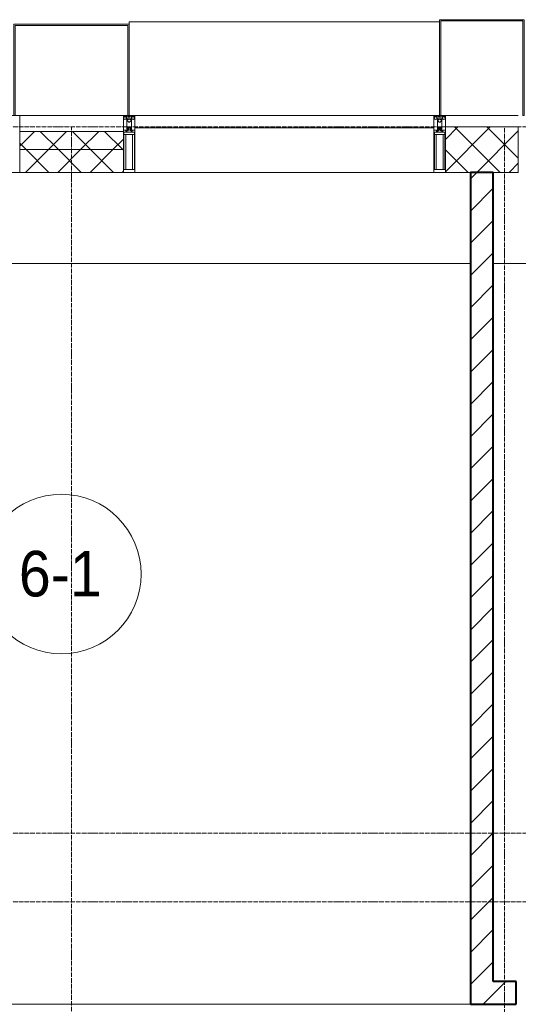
# Model space of a CAD drawing. Header units: millimetres. Extents: x 5617 to 101514, y 7718 to 215953.
# Tile 48 of 61: x 44471 to 46658, y 29250 to 33570. Entities that reach past the tile are written whole.
import ezdxf

# ---------------------------------------------------------------- set-up
doc = ezdxf.new("R2010")
doc.units = ezdxf.units.MM
doc.linetypes.add('ADSK_Линия сетки', pattern=[25, 20, -2.5, 0, -2.5])
doc.linetypes.add('Линия сетки', pattern=[25, 20, -2.5, 0, -2.5])
for name, color, linetype, lineweight in [('Импосты витража', 7, 'Continuous', 18), ('Колонны', 7, 'Continuous', 18), ('Марки помещений', 7, 'Continuous', 20), ('Оси', 7, 'Continuous', 9), ('Панели витража', 7, 'Continuous', 18), ('Перекрытия', 7, 'Continuous', 18), ('Стены', 7, 'Continuous', 18), ('Стены разрез', 7, 'Continuous', 40), ('Стены штриховка', 7, 'Continuous', 40), ('Элементы узлов', 7, 'Continuous', 18)]:
    doc.layers.add(name, color=color, linetype=linetype, lineweight=lineweight)
doc.styles.add('Arial_3', font='arial.ttf', dxfattribs={"width": 0.9, "height": 200})
pattern_1 = [(45, (0, 0), (-70.71068, 70.71068), [])]
pattern_2 = [(45, (0, 0), (-70.71068, 70.71068), []), (135, (0, 0), (-70.71068, -70.71068), [])]

# ---------------------------------------------------------------- blocks, each defined once
blk = doc.blocks.new('135_SLK_K4_AR_rvt-1-МКСС_К4_L20_68_100_')
at = {"layer": 'Стены разрез', "lineweight": 9, "true_color": 0xaaaaaa}
h = blk.add_hatch(dxfattribs=at)
h.set_pattern_fill('FP_3', color=253, style=0, pattern_type=2)
h.set_pattern_definition(pattern_1)
h.paths.add_polyline_path([(124200, 29350), (124200, 32900), (124100, 32900), (124100, 29350)])
h = blk.add_hatch(dxfattribs=at)
h.set_pattern_fill('FP_3', color=253, style=0, pattern_type=2)
h.set_pattern_definition(pattern_1)
h.paths.add_polyline_path([(125300, 29250), (125300, 29350), (125200, 29350), (125200, 29250)])
h.paths.add_polyline_path([(124300, 29250), (124300, 29350), (124100, 29350), (124100, 29250)])
at = {"layer": 'Перекрытия', "color": 253, "true_color": 0xaaaaaa}
for p, q in [((124100, 32500), (120650, 32500)), ((127800, 32500), (124200, 32500))]:
    blk.add_line(p, q, dxfattribs=at)
at = {"layer": 'Стены', "color": 253, "true_color": 0xaaaaaa}
blk.add_line((120650, 29250.4), (124100, 29250.4), dxfattribs=at)
at = {"layer": 'Стены разрез', "color": 253, "true_color": 0xaaaaaa}
for p, q in [((124200, 32900), (124100, 32900)), ((124100, 32900), (124100, 29350)), ((124200, 29350), (124200, 32900)), ((124100, 29350), (124100, 29250)), ((124300, 29350), (124200, 29350)), ((124300, 29250), (124300, 29350)), ((124100, 29250), (124300, 29250))]:
    blk.add_line(p, q, dxfattribs=at)
blk = doc.blocks.new('System Panel - A_PAN_Glass-7513417-МКСС_К4_L20_68_100_')
at = {"layer": 'Панели витража', "color": 253, "lineweight": 5, "true_color": 0xaaaaaa}
for p, q in [((656.25, 0), (-656.25, 0)), ((-656.25, 0), (-656.25, -55)), ((656.25, -55), (656.25, 0)), ((-656.25, -55), (656.25, -55))]:
    blk.add_line(p, q, dxfattribs=at)
blk = doc.blocks.new('Rectangular Mullion - R_StandardFrame_50Wx250H-5816490-МКСС_К4_L20_68_100_')
at = {"layer": 'Импосты витража', "color": 253, "lineweight": 5, "true_color": 0xaaaaaa}
blk.add_line((134740, 32900), (133427.5, 32900), dxfattribs=at)
blk = doc.blocks.new('Rectangular Mullion - R_StandardFrame_50Wx250H-V55-МКСС_К4_L20_68_100_')
at = {"layer": 'Импосты витража', "color": 253, "lineweight": 5, "true_color": 0xaaaaaa}
for p, q in [((-25, 135.1), (-25, 250)), ((-25, 250), (25, 250)), ((25, 250), (25, 0)), ((-25, 113.4), (-25, 128.4)), ((-25, 0), (-25, 110.1)), ((0, 0), (-25, 0)), ((25, 0), (5, 0))]:
    blk.add_line(p, q, dxfattribs=at)
blk = doc.blocks.new('Rectangular Mullion - 50Wx250H-2623690-МКСС_К4_L20_68_100_')
at = {"layer": 'Элементы узлов', "color": 253, "lineweight": 5, "true_color": 0xaaaaaa}
for p, q in [((-25, 65.2), (-25, 250)), ((-25, 250), (0, 250)), ((-23, 237.3), (0, 237.3)), ((-23, 237.3), (-23, 73.6)), ((-14.9, 84), (-14.9, 237.3)), ((25, 250), (0, 250)), ((23, 237.3), (0, 237.3)), ((14.9, 84), (14.9, 237.3)), ((23, 237.3), (23, 73.6)), ((25, 65.2), (25, 250)), ((-14, 65.2), (-25, 65.2)), ((0, 84), (-23, 84)), ((-0.5, 73.6), (-23, 73.6)), ((-14, 71.3), (-14, 65.2)), ((-10, 71.3), (-14, 71.3)), ((-10, 53), (-10, 71.3)), ((-8.7, 53), (-10, 53)), ((-10, 53), (-10, 17)), ((-8.7, 53), (-7, 54.7)), ((-7, 65.2), (-5.9, 67.3)), ((-7, 65.2), (-7, 54.7)), ((-4.1, 67.3), (-5.9, 67.3)), ((-4.1, 67.3), (-2.9, 65.1)), ((-2.9, 65.1), (-2.9, 54.6)), ((-1.3, 53), (-2.9, 54.6)), ((0, 53), (-1.3, 53)), ((0, 84), (23, 84)), ((0, 53), (1.3, 53)), ((0.5, 73.6), (23, 73.6)), ((1.3, 53), (2.9, 54.6)), ((4.1, 67.3), (2.9, 65.1)), ((2.9, 65.1), (2.9, 54.6)), ((4.1, 67.3), (5.9, 67.3)), ((7, 65.2), (5.9, 67.3)), ((7, 65.2), (7, 54.7)), ((8.7, 53), (7, 54.7)), ((8.7, 53), (10, 53)), ((10, 71.3), (14, 71.3)), ((10, 53), (10, 71.3)), ((10, 53), (10, 17)), ((14, 71.3), (14, 65.2)), ((14, 65.2), (25, 65.2)), ((-23.8, 14.6), (-25, 14.2)), ((-25, 0), (-25, 14.2)), ((-22.3, 17), (-23.8, 17)), ((-23.8, 17), (-23.8, 14.6)), ((-22.5, 10.6), (-23.8, 14.6)), ((-22.5, 10.6), (-23.7, 9.9)), ((-23.7, 1.3), (-23.7, 9.9)), ((-23.7, 1.3), (-11.8, 1.3)), ((-23.2, 10.2), (-22.5, 8)), ((-22.5, 8), (-22.5, 4.5)), ((-21.3, 4.5), (-22.5, 4.5)), ((-22.3, 17), (-22.3, 16)), ((-22.3, 16), (-21.3, 16)), ((-19, 17.6), (-21.3, 16)), ((-21.3, 4.5), (-21.3, 6.5)), ((-21.3, 6.5), (-14.2, 6.5)), ((-18.4, 16.6), (-19, 17.6)), ((-7.4, 16.6), (-18.4, 16.6)), ((-14.2, 6.5), (-14.2, 4.5)), ((-13.2, 4.5), (-14.2, 4.5)), ((-13.2, 4.5), (-12.2, 7.2)), ((-12.7, 7.6), (-11.3, 11.4)), ((-12.7, 7.6), (-11.8, 6.9)), ((-12.2, 9), (-12.2, 14.8)), ((-12.2, 14.8), (0, 14.8)), ((-11.8, 1.3), (-11.8, 6.9)), ((-10.5, 11.2), (-11.3, 11.4)), ((-10.5, 1.5), (-10.5, 11.2)), ((-4.8, 1.5), (-10.5, 1.5)), ((-10, 17), (-7.5, 17)), ((-8.5, 23), (-1.5, 30)), ((-8.5, 18.5), (-8.5, 23)), ((-7.5, 18.5), (-8.5, 18.5)), ((-7.5, 17), (-7.5, 18.5)), ((-7.4, 18), (-7.4, 16.6)), ((-2.6, 18), (-7.4, 18)), ((0, 8), (-4.8, 8)), ((-4.8, 1.5), (-4.8, 8)), ((-2.6, 18), (-2.6, 16.8)), ((-2.6, 16.8), (0, 16.8)), ((-1.5, 30), (0, 30)), ((1.5, 30), (0, 30)), ((2.6, 16.8), (0, 16.8)), ((0, 14.8), (0, 16.8)), ((0, 14.8), (0, 16.8)), ((12.2, 14.8), (0, 14.8)), ((0, 0), (0, 8)), ((0, 8), (4.8, 8)), ((0, 0), (0, 8)), ((8.5, 23), (1.5, 30)), ((2.6, 18), (2.6, 16.8)), ((2.6, 18), (7.4, 18)), ((4.8, 1.5), (4.8, 8)), ((4.8, 1.5), (10.5, 1.5)), ((7.4, 18), (7.4, 16.6)), ((7.4, 16.6), (18.4, 16.6)), ((7.5, 18.5), (8.5, 18.5)), ((7.5, 17), (7.5, 18.5)), ((10, 17), (7.5, 17)), ((8.5, 18.5), (8.5, 23)), ((10.5, 11.2), (11.3, 11.4)), ((10.5, 1.5), (10.5, 11.2)), ((12.7, 7.6), (11.3, 11.4)), ((12.7, 7.6), (11.8, 6.9)), ((11.8, 1.3), (11.8, 6.9)), ((23.7, 1.3), (11.8, 1.3)), ((12.2, 9), (12.2, 14.8)), ((13.2, 4.5), (12.2, 7.2)), ((13.2, 4.5), (14.2, 4.5)), ((21.3, 6.5), (14.2, 6.5)), ((14.2, 6.5), (14.2, 4.5)), ((18.4, 16.6), (19, 17.6)), ((19, 17.6), (21.3, 16)), ((22.3, 16), (21.3, 16)), ((21.3, 4.5), (21.3, 6.5)), ((21.3, 4.5), (22.5, 4.5)), ((22.3, 17), (22.3, 16)), ((22.3, 17), (23.8, 17)), ((22.5, 10.6), (23.8, 14.6)), ((22.5, 10.6), (23.7, 9.9)), ((23.2, 10.2), (22.5, 8)), ((22.5, 8), (22.5, 4.5)), ((23.7, 1.3), (23.7, 9.9)), ((23.8, 17), (23.8, 14.6)), ((23.8, 14.6), (25, 14.2)), ((25, 0), (25, 14.2)), ((-25, 0), (0, 0)), ((25, 0), (0, 0))]:
    blk.add_line(p, q, dxfattribs=at)
for centre, start, end in [((-0.5, 73.1), 360, 90), ((0.5, 73.1), 90, 180)]:
    blk.add_arc(centre, 0.5, start, end, dxfattribs=at)
blk = doc.blocks.new('Rectangular Mullion - R_StandardFrame_50Wx250H-7511672-МКСС_К4_L20_68_100_')
at = {"layer": 'Импосты витража', "color": 253, "lineweight": 5, "true_color": 0xaaaaaa}
for p, q in [((-25, 0), (-25, 250)), ((-25, 250), (25, 250)), ((25, 250), (25, 0)), ((-5, 0), (-25, 0)), ((25, 0), (0, 0))]:
    blk.add_line(p, q, dxfattribs=at)
blk = doc.blocks.new('Rectangular Mullion - R_StandardFrame_50Wx250H-V54-МКСС_К4_L20_68_100_')
at = {"layer": 'Импосты витража', "color": 253, "lineweight": 5, "true_color": 0xaaaaaa}
for p, q in [((-25, 0), (-25, 250)), ((-25, 250), (25, 250)), ((25, 250), (25, 0)), ((0, 0), (-25, 0)), ((25, 0), (5, 0))]:
    blk.add_line(p, q, dxfattribs=at)
blk = doc.blocks.new('A_SLK_PAN_Type1 - Прямой тип панели-6538342-МКСС_К4_L20_68_100_')
at = {"layer": 'Колонны', "lineweight": 5}
for p, q in [((-247.5, 0), (-252.5, 0)), ((-252.5, 0), (-252.5, -400)), ((-247.5, -395), (-247.5, 0)), ((227.5, 0), (-227.5, 0)), ((247.5, 0), (247.5, -395)), ((252.5, 0), (247.5, 0)), ((252.5, -400), (252.5, 0)), ((-252.5, -400), (252.5, -400)), ((247.5, -395), (-247.5, -395))]:
    blk.add_line(p, q, dxfattribs=at)
blk = doc.blocks.new('A_SLK_PAN_Type1 - Прямой тип панели-6538343-МКСС_К4_L20_68_100_')
at = {"layer": 'Колонны', "lineweight": 5}
for p, q in [((-180, 0), (-185, 0)), ((-185, 0), (-185, -420)), ((-180, -415), (-180, 0)), ((160, 0), (-160, 0)), ((180, 0), (180, -415)), ((185, 0), (180, 0)), ((185, -420), (185, 0)), ((-185, -420), (185, -420)), ((180, -415), (-180, -415))]:
    blk.add_line(p, q, dxfattribs=at)
blk = doc.blocks.new('A_OGR_PAN_Отлив - A_OGR_PAN_Отлив-6266202-МКСС_К4_L20_68_100_')
at = {"layer": 'Колонны', "color": 253, "lineweight": 5, "true_color": 0xaaaaaa}
for p in [(681.25, 410), (-681.25, 400)]:
    blk.add_line(p, (-681.25, 410), dxfattribs=at)
blk = doc.blocks.new('135_SLK_K4_AR_FCD_rvt-1-МКСС_К4_L20_68_100_')
at = {"layer": 'Стены разрез', "lineweight": 5, "true_color": 0xaaaaaa}
h = blk.add_hatch(dxfattribs=at)
h.set_pattern_fill('FP_4', color=253, style=0, pattern_type=2)
h.set_pattern_definition(pattern_2)
h.paths.add_polyline_path([(124310, 32900), (124310, 33100), (123990, 33100), (123990, 32900)])
h = blk.add_hatch(dxfattribs=at)
h.set_pattern_fill('FP_4', color=253, style=0, pattern_type=2)
h.set_pattern_definition(pattern_2)
h.paths.add_polyline_path([(122577.5, 33000), (122577.5, 33080), (122122.5, 33080), (122122.5, 33000), (122434.2, 33000)])
h = blk.add_hatch(dxfattribs=at)
h.set_pattern_fill('FP_4', color=253, style=0, pattern_type=2)
h.set_pattern_definition(pattern_2)
h.paths.add_polyline_path([(122577.5, 32900), (122577.5, 33000), (122122.5, 33000), (122122.5, 32900), (122434.2, 32900)])
at = {"layer": 'Стены разрез', "color": 253, "lineweight": 9, "true_color": 0xaaaaaa}
for p, q in [((124310, 33100), (123990, 33100)), ((123990, 33100), (123990, 32900)), ((124310, 32900), (124310, 33100)), ((122577.5, 33080), (122122.5, 33080)), ((122122.5, 33080), (122122.5, 32900)), ((122577.5, 32900), (122577.5, 33080)), ((122122.5, 32900), (122577.5, 32900)), ((123990, 32900), (124310, 32900))]:
    blk.add_line(p, q, dxfattribs=at)
at = {"layer": 'Стены штриховка', "color": 253, "lineweight": 9, "true_color": 0xaaaaaa}
blk.add_line((122577.5, 33000), (122122.5, 33000), dxfattribs=at)
at = {"layer": 'Импосты витража', "color": 253, "lineweight": 5, "true_color": 0xaaaaaa, "extrusion": (0, 0, -1), "rotation": 180}
for name, p in [('Rectangular Mullion - R_StandardFrame_50Wx250H-V55-МКСС_К4_L20_68_100_', (-122097.5, 33150)), ('Rectangular Mullion - 50Wx250H-2623690-МКСС_К4_L20_68_100_', (-122602.5, 33150)), ('Rectangular Mullion - R_StandardFrame_50Wx250H-7511672-МКСС_К4_L20_68_100_', (-122602.5, 33150)), ('Rectangular Mullion - 50Wx250H-2623690-МКСС_К4_L20_68_100_', (-123965, 33150)), ('Rectangular Mullion - R_StandardFrame_50Wx250H-V54-МКСС_К4_L20_68_100_', (-123965, 33150))]:
    blk.add_blockref(name, p, dxfattribs=at)
at = {"layer": 'Импосты витража', "color": 253, "lineweight": 5, "true_color": 0xaaaaaa}
blk.add_blockref('Rectangular Mullion - R_StandardFrame_50Wx250H-5816490-МКСС_К4_L20_68_100_', (-10800, 0), dxfattribs=at)
at = {"layer": 'Колонны', "color": 253, "lineweight": 5, "true_color": 0xaaaaaa, "rotation": 180}
for name, p in [('A_SLK_PAN_Type1 - Прямой тип панели-6538343-МКСС_К4_L20_68_100_', (124150, 33150)), ('A_SLK_PAN_Type1 - Прямой тип панели-6538342-МКСС_К4_L20_68_100_', (122350, 33150))]:
    blk.add_blockref(name, p, dxfattribs=at)
at = {"layer": 'Колонны', "color": 253, "lineweight": 5, "true_color": 0xaaaaaa}
blk.add_blockref('A_OGR_PAN_Отлив - A_OGR_PAN_Отлив-6266202-МКСС_К4_L20_68_100_', (123283.8, 33150), dxfattribs=at)
at = {"layer": 'Панели витража', "color": 253, "lineweight": 5, "true_color": 0xaaaaaa}
blk.add_blockref('System Panel - A_PAN_Glass-7513417-МКСС_К4_L20_68_100_', (123283.8, 33150), dxfattribs=at)
blk = doc.blocks.new('050_Марка_Помещение - Номер-620969-МКСС_К4_L20_68_100_')
at = {"layer": 'Марки помещений'}
blk.add_circle((0, 0), 3.5, dxfattribs=at)

msp = doc.modelspace()

# ---------------------------------------------------------------- linework, layer by layer
at = {"layer": 'Оси', "linetype": 'ADSK_Линия сетки'}
for p, q in [((59245.9, 33100), (24389.5, 33100)), ((59245.9, 30000), (25659.5, 30000)), ((59245.9, 29700), (24389.5, 29700))]:
    msp.add_line(p, q, dxfattribs=at)
at = {"layer": 'Оси', "linetype": 'Линия сетки'}
for p, q in [((44698.2, 12025.7), (44698.2, 33100)), ((46598.2, 13295.7), (46598.2, 33100))]:
    msp.add_line(p, q, dxfattribs=at)

# ---------------------------------------------------------------- block references
at = {"lineweight": 5}
for name in ['135_SLK_K4_AR_FCD_rvt-1-МКСС_К4_L20_68_100_', '135_SLK_K4_AR_rvt-1-МКСС_К4_L20_68_100_']:
    msp.add_blockref(name, (-77651.8, 0), dxfattribs=at)
at = {"layer": 'Марки помещений', "xscale": 99.99999999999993, "yscale": 99.99999999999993, "zscale": 99.99999999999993}
msp.add_blockref('050_Марка_Помещение - Номер-620969-МКСС_К4_L20_68_100_', (44653.8, 31137.5), dxfattribs=at)

# ---------------------------------------------------------------- texts
at = {"layer": 'Марки помещений', "lineweight": 9, "insert": (44467.2, 31239.3), "char_height": 200, "width": 447.342, "attachment_point": 1, "style": 'Arial_3'}
msp.add_mtext('6-1', dxfattribs=at)

doc.saveas('drawing.dxf')
